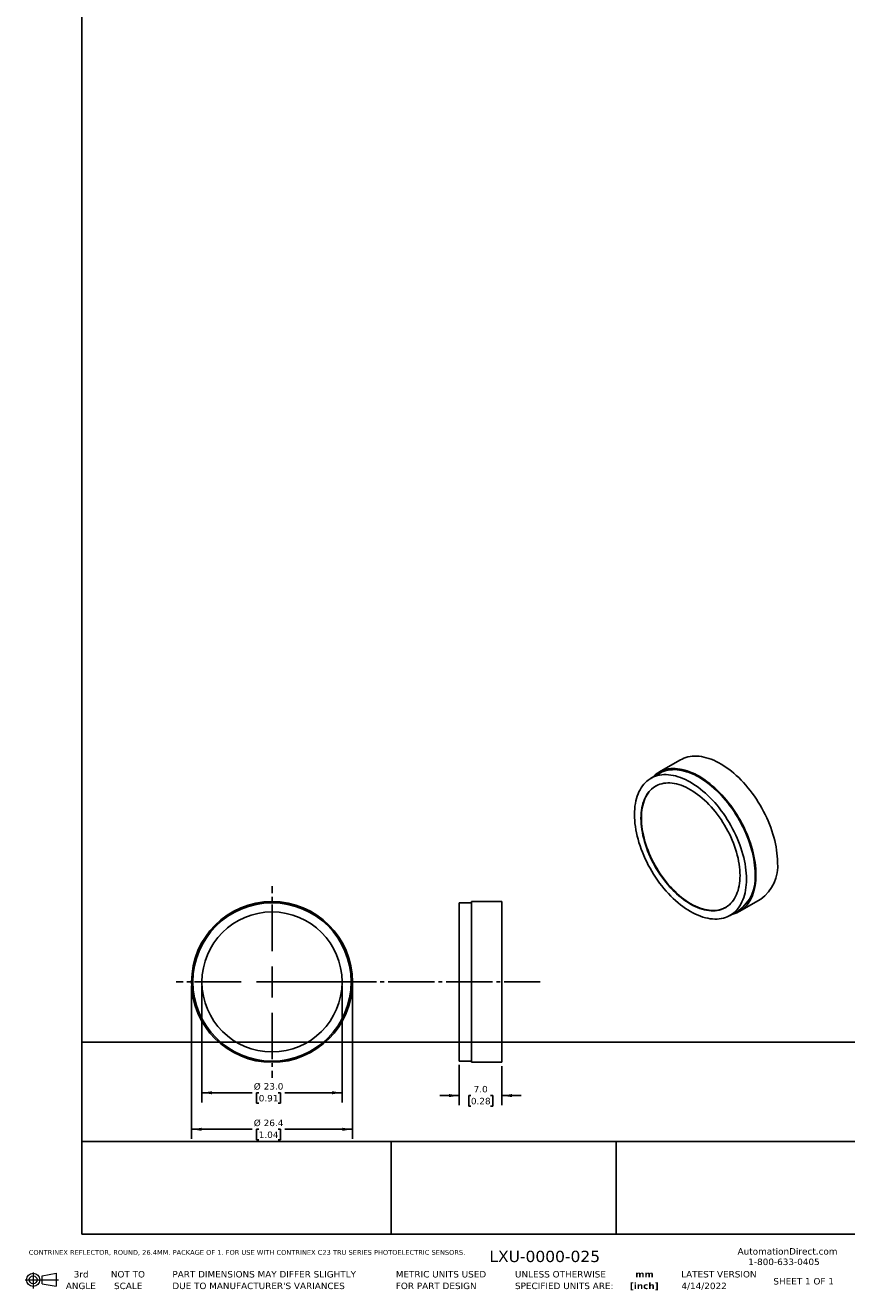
# Model space of a CAD drawing. Header units: millimetres. Extents: x 3 to 546, y 3 to 419.
# Tile 1 of 3: x 3 to 138, y 3 to 211. Entities that reach past the tile are written whole.
import ezdxf

# ---------------------------------------------------------------- set-up
doc = ezdxf.new("R2010")
doc.units = ezdxf.units.MM
doc.header["$LTSCALE"] = 0.5
doc.linetypes.add('SLD-Center', pattern=[19.05, 15.24, -1.27, 1.27, -1.27])
doc.linetypes.add('SLD-Solid', pattern=[0])
doc.layers.add('CENTER', color=40, linetype='SLD-Center')
doc.layers.add('DIMENSIONS', color=140, linetype='SLD-Solid', lineweight=25)
doc.layers.add('TEXT', color=140, linetype='SLD-Solid', lineweight=25)
doc.styles.add('SLDTEXTSTYLE0', font='VERDANA.TTF')
doc.styles.add('SLDTEXTSTYLE1', font='VERDANAB.TTF')
doc.dimstyles.new('SLDDIMSTYLE0', dxfattribs={"dimtxt": 1.079004, "dimasz": 1.651, "dimexe": 0, "dimexo": 0.0625, "dimgap": 0.269751, "dimtad": 0, "dimtih": 1, "dimtoh": 1, "dimrnd": 1e-09, "dimzin": 4, "dimdsep": 46, "dimtxsty": 'SLDTEXTSTYLE0', "dimsah": 1, "dimcen": 0.09, "dimadec": 0, "dimazin": 1, "dimtfac": 1, "dimtofl": 0, "dimtmove": 0, "dimatfit": 3, "dimfxl": 0, "dimfrac": 2, "dimtolj": 1, "dimtzin": 12, "dimarcsym": 0})
doc.dimstyles.new('SLDDIMSTYLE1', dxfattribs={"dimtxt": 1.079004, "dimasz": 1.651, "dimexe": 0, "dimexo": 0.0625, "dimgap": 0.269751, "dimtad": 0, "dimtih": 1, "dimtoh": 1, "dimrnd": 1e-09, "dimzin": 12, "dimdsep": 46, "dimtxsty": 'SLDTEXTSTYLE0', "dimsah": 1, "dimcen": 0.09, "dimadec": 0, "dimazin": 3, "dimtfac": 1, "dimtofl": 0, "dimtmove": 0, "dimatfit": 3, "dimfxl": 0, "dimfrac": 2, "dimtolj": 1, "dimtzin": 12, "dimarcsym": 0})
doc.dimstyles.new('SLDDIMSTYLE2', dxfattribs={"dimtxt": 1.079004, "dimasz": 1.651, "dimexe": 0, "dimexo": 0.0625, "dimgap": 0.269751, "dimtad": 0, "dimtih": 1, "dimtoh": 1, "dimrnd": 1e-09, "dimzin": 4, "dimdsep": 46, "dimtxsty": 'SLDTEXTSTYLE0', "dimsah": 1, "dimcen": 0.09, "dimadec": 0, "dimazin": 1, "dimtfac": 1, "dimtmove": 0, "dimatfit": 0, "dimfxl": 0, "dimfrac": 2, "dimtolj": 1, "dimtzin": 12, "dimarcsym": 0})

# ---------------------------------------------------------------- blocks, each defined once
blk = doc.blocks.new('Block11')
at = {"color": 7, "linetype": 'SLD-Solid', "lineweight": 18}
for p, q in [((1.29, 2.66), (1.29, 0)), ((2.74, 2.08), (5.09, 2.52)), ((2.74, 0.8), (2.74, 2.08)), ((5.09, 2.52), (5.09, 0.37)), ((0, 1.44), (5.44, 1.44)), ((2.74, 0.8), (5.09, 0.37))]:
    blk.add_line(p, q, dxfattribs=at)
for radius in [1.08, 0.643]:
    blk.add_circle((1.29, 1.44), radius, dxfattribs=at)
blk = doc.blocks.new('Block12')
at = {"color": 7, "linetype": 'Continuous'}
blk.add_blockref('Block11', (0, 0), dxfattribs=at)
blk = doc.blocks.new('SW_NOTE_0')
at = {"layer": 'TEXT', "color": 0, "char_height": 1.058, "attachment_point": 2, "style": 'SLDTEXTSTYLE1'}
for s, insert in [('mm', (1.42, 1.34)), ('[inch]', (1.38, -0.57))]:
    blk.add_mtext(s, dxfattribs=dict(at, insert=insert))
blk = doc.blocks.new('SW_NOTE_0_1')
at = {"layer": 'TEXT', "color": 0, "char_height": 1.0583, "attachment_point": 1, "style": 'SLDTEXTSTYLE0'}
for s, insert in [('UNLESS OTHERWISE ', (0, 1.34)), ('SPECIFIED UNITS ARE:', (0, -0.57))]:
    blk.add_mtext(s, dxfattribs=dict(at, insert=insert))
blk = doc.blocks.new('SW_NOTE_0_2')
at = {"layer": 'TEXT', "color": 0, "char_height": 1.0583, "attachment_point": 1, "style": 'SLDTEXTSTYLE0'}
for s, insert in [('PART DIMENSIONS MAY DIFFER SLIGHTLY ', (0, 1.34)), ("DUE TO MANUFACTURER'S VARIANCES", (0, -0.57))]:
    blk.add_mtext(s, dxfattribs=dict(at, insert=insert))
blk = doc.blocks.new('SW_NOTE_0_3')
at = {"layer": 'TEXT', "color": 0, "char_height": 1.058, "attachment_point": 2, "style": 'SLDTEXTSTYLE0'}
for s, insert in [('NOT TO', (2.63, 1.34)), ('SCALE', (2.68, -0.57))]:
    blk.add_mtext(s, dxfattribs=dict(at, insert=insert))
blk = doc.blocks.new('SW_NOTE_0_4')
at = {"layer": 'TEXT', "color": 0, "char_height": 1.058, "attachment_point": 2, "style": 'SLDTEXTSTYLE0'}
for s, insert in [('3rd', (1.16, 1.34)), ('ANGLE', (1.11, -0.57))]:
    blk.add_mtext(s, dxfattribs=dict(at, insert=insert))
blk = doc.blocks.new('SW_NOTE_0_5')
at = {"layer": 'TEXT', "color": 0, "char_height": 1.0583, "attachment_point": 1, "style": 'SLDTEXTSTYLE0'}
for s, insert in [('METRIC UNITS USED ', (0, 1.34)), ('FOR PART DESIGN', (0, -0.57))]:
    blk.add_mtext(s, dxfattribs=dict(at, insert=insert))
blk = doc.blocks.new('_D')
at = {"layer": 'DIMENSIONS'}
for p, q in [((32.42, 53.5), (32.42, 34.35)), ((55.42, 53.5), (55.42, 34.35)), ((32.42, 35.94), (40.68, 35.94)), ((41.74, 35.94), (41.38, 35.94)), ((41.38, 35.94), (41.38, 34.22)), ((44.94, 35.94), (45.31, 35.94)), ((45.31, 35.94), (45.31, 34.22)), ((55.42, 35.94), (46, 35.94)), ((41.38, 34.22), (41.74, 34.22)), ((45.31, 34.22), (44.94, 34.22))]:
    blk.add_line(p, q, dxfattribs=at)
for points in [[(32.42, 35.94), (34.07, 35.68), (34.07, 36.19)], [(55.42, 35.94), (53.77, 36.19), (53.77, 35.68)]]:
    blk.add_solid(points, dxfattribs=at)
at = {"layer": 'DIMENSIONS', "char_height": 1.058, "attachment_point": 1, "style": 'SLDTEXTSTYLE0'}
for s, insert in [('%%c', (40.92, 37.52)), ('23.0', (42.55, 37.52)), ('0.91', (41.74, 35.57))]:
    blk.add_mtext(s, dxfattribs=dict(at, insert=insert))
blk = doc.blocks.new('_D_1')
at = {"layer": 'DIMENSIONS'}
for p, q in [((30.72, 53.5), (30.72, 28.35)), ((57.12, 53.5), (57.12, 28.35)), ((30.72, 29.94), (40.68, 29.94)), ((41.74, 29.94), (41.38, 29.94)), ((41.38, 29.94), (41.38, 28.22)), ((44.94, 29.94), (45.31, 29.94)), ((45.31, 29.94), (45.31, 28.22)), ((57.12, 29.94), (46, 29.94)), ((41.38, 28.22), (41.74, 28.22)), ((45.31, 28.22), (44.94, 28.22))]:
    blk.add_line(p, q, dxfattribs=at)
for points in [[(30.72, 29.94), (32.37, 29.68), (32.37, 30.19)], [(57.12, 29.94), (55.47, 30.19), (55.47, 29.68)]]:
    blk.add_solid(points, dxfattribs=at)
at = {"layer": 'DIMENSIONS', "char_height": 1.058, "attachment_point": 1, "style": 'SLDTEXTSTYLE0'}
for s, insert in [('%%c', (40.92, 31.52)), ('26.4', (42.55, 31.52)), ('1.04', (41.74, 29.57))]:
    blk.add_mtext(s, dxfattribs=dict(at, insert=insert))
blk = doc.blocks.new('SW_CENTERMARKSYMBOL_0')
at = {"layer": 'CENTER', "color": 0}
for p, q in [((0, 5.08), (0, 15.74)), ((0, 0), (0, 2.54)), ((-5.08, 0), (-15.74, 0)), ((0, 0), (-2.54, 0)), ((0, 0), (0, -2.54)), ((0, 0), (2.54, 0)), ((5.08, 0), (15.74, 0)), ((0, -5.08), (0, -15.74))]:
    blk.add_line(p, q, dxfattribs=at)
blk = doc.blocks.new('_D_2')
at = {"layer": 'DIMENSIONS'}
for p, q in [((74.64, 40.5), (74.64, 33.89)), ((81.64, 40.3), (81.64, 33.89)), ((74.64, 35.47), (71.47, 35.47)), ((76.57, 35.47), (76.21, 35.47)), ((76.21, 35.47), (76.21, 33.76)), ((79.78, 35.47), (80.14, 35.47)), ((80.14, 35.47), (80.14, 33.76)), ((81.64, 35.47), (84.82, 35.47)), ((76.21, 33.76), (76.57, 33.76)), ((80.14, 33.76), (79.78, 33.76))]:
    blk.add_line(p, q, dxfattribs=at)
for points in [[(74.64, 35.47), (72.99, 35.73), (72.99, 35.22)], [(81.64, 35.47), (83.3, 35.22), (83.3, 35.73)]]:
    blk.add_solid(points, dxfattribs=at)
at = {"layer": 'DIMENSIONS', "char_height": 1.058, "attachment_point": 1, "style": 'SLDTEXTSTYLE0'}
for s, insert in [('7.0', (77.02, 37.06)), ('0.28', (76.57, 35.1))]:
    blk.add_mtext(s, dxfattribs=dict(at, insert=insert))

msp = doc.modelspace()

# ---------------------------------------------------------------- linework, layer by layer
for p, q in [((110.964, 90.613), (107.429, 88.572)), ((107.529, 88.399), (106.114, 87.583)), ((76.645, 67.138), (74.645, 67.138)), ((74.645, 67.138), (74.645, 54.138)), ((81.645, 67.338), (76.645, 67.338)), ((76.645, 67.338), (76.645, 54.138)), ((81.645, 54.138), (81.645, 67.338)), ((120.628, 65.709), (124.163, 67.75)), ((119.113, 65.065), (120.528, 65.882)), ((74.645, 54.138), (74.645, 41.138)), ((76.645, 54.138), (76.645, 40.938)), ((81.645, 40.938), (81.645, 54.138)), ((74.645, 41.138), (76.645, 41.138)), ((76.645, 40.938), (81.645, 40.938))]:
    msp.add_line(p, q)
at = {"flags": 128}
for points in [[(126.897, 73.793), (126.888, 74.279), (126.86, 74.774), (126.814, 75.278), (126.75, 75.79), (126.667, 76.308), (126.566, 76.832), (126.447, 77.361), (126.311, 77.893), (126.157, 78.428), (125.986, 78.965), (125.798, 79.502), (125.594, 80.038), (125.375, 80.573), (125.139, 81.105), (124.889, 81.633), (124.624, 82.156), (124.345, 82.673), (124.052, 83.183), (123.747, 83.686), (123.429, 84.179), (123.1, 84.663), (122.76, 85.135), (122.409, 85.596), (122.049, 86.044), (121.68, 86.478), (121.303, 86.898), (120.918, 87.303), (120.527, 87.691), (120.13, 88.063), (119.727, 88.417), (119.321, 88.753), (118.911, 89.069), (118.498, 89.366), (118.083, 89.643), (117.668, 89.899), (117.252, 90.134), (116.836, 90.347), (116.423, 90.538), (116.011, 90.706), (115.603, 90.851), (115.198, 90.973), (114.798, 91.072), (114.404, 91.147), (114.016, 91.199), (113.635, 91.226), (113.261, 91.23), (112.897, 91.21), (112.541, 91.166), (112.196, 91.098), (111.861, 91.006), (111.537, 90.891), (111.226, 90.753), (110.964, 90.613)], [(121.806, 71.017), (121.797, 70.546), (121.769, 70.087), (121.723, 69.64), (121.658, 69.207), (121.576, 68.788), (121.475, 68.385), (121.356, 67.997), (121.22, 67.626), (121.066, 67.272), (120.896, 66.937), (120.709, 66.621), (120.505, 66.324), (120.286, 66.047), (120.051, 65.791), (119.801, 65.557), (119.536, 65.344), (119.258, 65.153), (118.966, 64.984), (118.662, 64.839), (118.345, 64.716), (118.017, 64.617), (117.678, 64.542), (117.329, 64.49), (116.97, 64.462), (116.602, 64.458), (116.227, 64.478), (115.844, 64.521), (115.454, 64.589), (115.059, 64.68), (114.659, 64.794), (114.255, 64.932), (113.848, 65.093), (113.438, 65.276), (113.026, 65.482), (112.614, 65.709), (112.201, 65.958), (111.79, 66.227), (111.38, 66.517), (110.972, 66.827), (110.568, 67.156), (110.168, 67.503), (109.773, 67.868), (109.384, 68.25), (109.001, 68.649), (108.625, 69.063), (108.258, 69.491), (107.899, 69.933), (107.55, 70.388), (107.211, 70.855), (106.882, 71.333), (106.566, 71.822), (106.261, 72.319), (105.97, 72.824), (105.691, 73.336), (105.427, 73.855), (105.177, 74.378), (104.942, 74.905), (104.723, 75.435), (104.519, 75.967), (104.332, 76.499), (104.161, 77.032), (104.008, 77.562), (103.871, 78.091), (103.753, 78.615), (103.652, 79.136), (103.569, 79.65), (103.505, 80.158), (103.458, 80.658), (103.431, 81.149), (103.421, 81.631), (103.431, 82.102), (103.458, 82.561), (103.505, 83.008), (103.569, 83.441), (103.652, 83.86), (103.753, 84.263), (103.871, 84.651), (104.008, 85.022), (104.161, 85.376), (104.332, 85.711), (104.519, 86.027), (104.723, 86.324), (104.942, 86.601), (105.177, 86.857), (105.427, 87.091), (105.691, 87.304), (105.97, 87.495), (106.261, 87.664), (106.566, 87.809), (106.882, 87.932), (107.211, 88.031), (107.55, 88.106), (107.899, 88.158), (108.258, 88.186), (108.625, 88.19), (109.001, 88.17), (109.384, 88.127), (109.773, 88.059), (110.168, 87.968), (110.568, 87.854), (110.972, 87.716), (111.38, 87.555), (111.79, 87.372), (112.201, 87.166), (112.614, 86.939), (113.026, 86.69), (113.438, 86.421), (113.848, 86.131), (114.255, 85.821), (114.659, 85.492), (115.059, 85.145), (115.454, 84.78), (115.844, 84.398), (116.227, 83.999), (116.602, 83.585), (116.97, 83.157), (117.329, 82.715), (117.678, 82.26), (118.017, 81.793), (118.345, 81.315), (118.662, 80.826), (118.966, 80.329), (119.258, 79.824), (119.536, 79.312), (119.801, 78.793), (120.051, 78.27), (120.286, 77.743), (120.505, 77.213), (120.709, 76.681), (120.896, 76.149), (121.066, 75.616), (121.22, 75.086), (121.356, 74.557), (121.475, 74.033), (121.576, 73.512), (121.658, 72.998), (121.723, 72.49), (121.769, 71.99), (121.797, 71.499), (121.806, 71.017)], [(106.384, 87.738), (106.576, 87.932), (106.834, 88.16), (107.106, 88.367), (107.391, 88.551), (107.69, 88.712), (108.002, 88.85), (108.325, 88.965), (108.66, 89.057), (109.006, 89.125), (109.361, 89.169), (109.726, 89.189), (110.099, 89.185), (110.48, 89.158), (110.868, 89.106), (111.263, 89.031), (111.663, 88.932), (112.067, 88.81), (112.476, 88.665), (112.887, 88.497), (113.301, 88.306), (113.716, 88.093), (114.132, 87.858), (114.548, 87.602), (114.962, 87.325), (115.375, 87.028), (115.785, 86.712), (116.192, 86.376), (116.594, 86.022), (116.991, 85.65), (117.383, 85.262), (117.767, 84.857), (118.145, 84.437), (118.514, 84.003), (118.874, 83.555), (119.224, 83.094), (119.565, 82.621), (119.894, 82.138), (120.212, 81.645), (120.517, 81.142), (120.809, 80.632), (121.088, 80.115), (121.353, 79.592), (121.604, 79.064), (121.839, 78.532), (122.059, 77.997), (122.263, 77.461), (122.45, 76.924), (122.621, 76.387), (122.775, 75.852), (122.911, 75.32), (123.03, 74.791), (123.131, 74.267), (123.214, 73.749), (123.279, 73.237), (123.325, 72.733), (123.353, 72.238), (123.362, 71.752)], [(107.529, 88.399), (107.676, 88.48), (107.98, 88.626), (108.297, 88.748), (108.625, 88.847), (108.964, 88.923), (109.313, 88.975), (109.672, 89.003), (110.04, 89.007), (110.415, 88.987), (110.798, 88.943), (111.187, 88.876), (111.583, 88.785), (111.983, 88.67), (112.387, 88.532), (112.794, 88.372), (113.204, 88.188), (113.616, 87.983), (114.028, 87.755), (114.44, 87.507), (114.852, 87.237), (115.262, 86.947), (115.669, 86.637), (116.074, 86.308), (116.474, 85.961), (116.869, 85.596), (117.258, 85.214), (117.641, 84.816), (118.016, 84.402), (118.384, 83.973), (118.743, 83.531), (119.092, 83.076), (119.431, 82.609), (119.759, 82.131), (120.076, 81.643), (120.381, 81.146), (120.672, 80.64), (120.951, 80.128), (121.215, 79.61), (121.465, 79.087), (121.7, 78.559), (121.919, 78.029), (122.123, 77.498), (122.31, 76.965), (122.481, 76.433), (122.634, 75.902), (122.771, 75.374), (122.889, 74.849), (122.99, 74.329), (123.073, 73.814), (123.137, 73.307), (123.183, 72.807), (123.211, 72.315), (123.22, 71.834)], [(120.746, 71.63), (120.736, 71.188), (120.709, 70.758), (120.663, 70.341), (120.599, 69.937), (120.516, 69.548), (120.416, 69.174), (120.298, 68.817), (120.163, 68.476), (120.011, 68.153), (119.842, 67.849), (119.656, 67.563), (119.455, 67.298), (119.238, 67.053), (119.006, 66.829), (118.759, 66.627), (118.499, 66.447), (118.225, 66.288), (117.939, 66.153), (117.641, 66.041), (117.331, 65.952), (117.01, 65.886), (116.68, 65.845), (116.34, 65.827), (115.992, 65.832), (115.636, 65.862), (115.273, 65.915), (114.905, 65.992), (114.531, 66.092), (114.153, 66.215), (113.771, 66.361), (113.387, 66.53), (113.001, 66.721), (112.614, 66.934), (112.227, 67.168), (111.841, 67.423), (111.457, 67.697), (111.075, 67.992), (110.697, 68.305), (110.323, 68.637), (109.954, 68.986), (109.592, 69.351), (109.236, 69.732), (108.888, 70.129), (108.548, 70.539), (108.217, 70.962), (107.897, 71.398), (107.587, 71.845), (107.289, 72.301), (107.002, 72.767), (106.729, 73.241), (106.468, 73.722), (106.222, 74.209), (105.99, 74.701), (105.773, 75.196), (105.572, 75.694), (105.386, 76.194), (105.217, 76.693), (105.065, 77.192), (104.929, 77.689), (104.812, 78.183), (104.711, 78.672), (104.629, 79.156), (104.565, 79.634), (104.519, 80.104), (104.491, 80.566), (104.482, 81.018), (104.491, 81.46), (104.519, 81.89), (104.565, 82.307), (104.629, 82.711), (104.711, 83.1), (104.812, 83.474), (104.929, 83.831), (105.065, 84.172), (105.217, 84.495), (105.386, 84.799), (105.572, 85.085), (105.773, 85.35), (105.99, 85.595), (106.222, 85.819), (106.468, 86.021), (106.729, 86.201), (107.002, 86.359), (107.289, 86.495), (107.587, 86.607), (107.897, 86.696), (108.217, 86.761), (108.548, 86.803), (108.888, 86.821), (109.236, 86.816), (109.592, 86.786), (109.954, 86.733), (110.323, 86.656), (110.697, 86.556), (111.075, 86.433), (111.457, 86.287), (111.841, 86.118), (112.227, 85.927), (112.614, 85.714), (113.001, 85.48), (113.387, 85.225), (113.771, 84.951), (114.153, 84.656), (114.531, 84.343), (114.905, 84.011), (115.273, 83.662), (115.636, 83.297), (115.992, 82.916), (116.34, 82.519), (116.68, 82.109), (117.01, 81.686), (117.331, 81.25), (117.641, 80.803), (117.939, 80.346), (118.225, 79.881), (118.499, 79.407), (118.759, 78.926), (119.006, 78.439), (119.238, 77.947), (119.455, 77.452), (119.656, 76.954), (119.842, 76.454), (120.011, 75.955), (120.163, 75.456), (120.298, 74.959), (120.416, 74.465), (120.516, 73.976), (120.599, 73.492), (120.663, 73.014), (120.709, 72.543), (120.736, 72.082), (120.746, 71.63)], [(106.9, 86.304), (106.799, 86.242), (106.539, 86.062), (106.293, 85.859), (106.061, 85.636), (105.844, 85.391), (105.642, 85.125), (105.457, 84.84), (105.288, 84.536), (105.135, 84.213), (105, 83.872), (104.882, 83.515), (104.782, 83.141), (104.7, 82.751), (104.636, 82.348), (104.59, 81.93), (104.562, 81.501), (104.553, 81.059), (104.562, 80.607), (104.59, 80.145), (104.636, 79.675), (104.7, 79.197), (104.782, 78.713), (104.882, 78.223), (105, 77.73), (105.135, 77.233), (105.288, 76.734), (105.457, 76.234), (105.642, 75.735), (105.844, 75.237), (106.061, 74.742), (106.293, 74.25), (106.539, 73.763), (106.799, 73.282), (107.073, 72.808), (107.359, 72.342), (107.658, 71.885), (107.968, 71.439), (108.288, 71.003), (108.619, 70.58), (108.958, 70.17), (109.307, 69.773), (109.662, 69.392), (110.025, 69.026), (110.394, 68.678), (110.767, 68.346), (111.146, 68.033), (111.527, 67.738), (111.912, 67.463), (112.298, 67.209), (112.685, 66.975), (113.071, 66.762), (113.458, 66.571), (113.842, 66.402), (114.223, 66.256), (114.602, 66.133), (114.976, 66.032), (115.344, 65.956), (115.707, 65.903), (116.063, 65.873), (116.411, 65.867), (116.75, 65.885), (117.081, 65.927), (117.401, 65.993), (117.711, 66.082), (118.01, 66.194), (118.296, 66.329), (118.399, 66.385)], [(123.362, 71.752), (123.353, 71.277), (123.325, 70.814), (123.279, 70.364), (123.214, 69.926), (123.131, 69.504), (123.03, 69.096), (122.911, 68.704), (122.775, 68.329), (122.621, 67.972), (122.45, 67.633), (122.263, 67.312), (122.059, 67.011), (121.839, 66.731), (121.604, 66.471), (121.353, 66.232), (121.088, 66.015), (120.809, 65.819), (120.517, 65.647), (120.212, 65.497), (119.894, 65.37), (119.565, 65.267), (119.383, 65.221)]]:
    msp.add_lwpolyline(points, dxfattribs=at)
for radius in [13.2, 13, 11.5]:
    msp.add_circle((43.916, 54.138), radius)
for centre, radius, start, end in [((120.303, 73.136), 6.627, 305.62223, 5.68995), ((116.735, 71.183), 6.518, 305.58311, 5.72907)]:
    msp.add_arc(centre, radius, start, end)
at = {"layer": 'CENTER'}
msp.add_line((43.916, 54.138), (87.945, 54.138), dxfattribs=at)
at = {"layer": 'TEXT'}
for p, q in [((12.7, 419.1), (12.7, 12.7)), ((546.1, 44.252), (12.7, 44.252)), ((546.1, 27.94), (12.7, 27.94)), ((63.5, 27.94), (63.5, 12.7)), ((100.423, 27.94), (100.423, 12.7)), ((12.7, 12.7), (546.1, 12.7))]:
    msp.add_line(p, q, dxfattribs=at)

# ---------------------------------------------------------------- block references
at = {"layer": 'CENTER'}
msp.add_blockref('SW_CENTERMARKSYMBOL_0', (43.916, 54.138), dxfattribs=at)
at = {"layer": 'TEXT'}
for name, p in [('Block12', (3.419, 3.777)), ('SW_NOTE_0_4', (11.424, 5.318)), ('SW_NOTE_0_3', (17.629, 5.318)), ('SW_NOTE_0_2', (27.56, 5.318)), ('SW_NOTE_0_5', (64.239, 5.318)), ('SW_NOTE_0_1', (83.804, 5.318)), ('SW_NOTE_0', (103.643, 5.316))]:
    msp.add_blockref(name, p, dxfattribs=at)

# ---------------------------------------------------------------- texts
at = {"layer": 'TEXT', "style": 'SLDTEXTSTYLE0'}
for s, insert, char_height, attachment_point in [('AutomationDirect.com', (120.347, 10.418), 1.05833, 1), ('CONTRINEX REFLECTOR, ROUND, 26.4MM. PACKAGE OF 1. FOR USE WITH CONTRINEX C23 TRU SERIES PHOTOELECTRIC SENSORS.', (3.983, 10.116), 0.79375, 1), ('LXU-0000-025', (79.604, 9.988), 1.85208, 1), ('1-800-633-0405', (122.096, 8.698), 1.05833, 1), ('LATEST VERSION', (117.276, 6.662), 1.05833, 2), ('4/14/2022', (114.851, 4.744), 1.0583, 2), ('SHEET 1 OF 1', (126.221, 5.506), 1.05833, 1)]:
    msp.add_mtext(s, dxfattribs=dict(at, insert=insert, char_height=char_height, attachment_point=attachment_point))

# ---------------------------------------------------------------- dimensions: what is measured, and where the dimension line sits
at = {"layer": 'DIMENSIONS'}
for base, p1, p2, dimstyle, picture, middle in [((57.116, 29.938), (30.716, 54.138), (57.116, 54.138), 'SLDDIMSTYLE1', '_D_1', (43.341, 29.938)), ((55.416, 35.938), (32.416, 54.138), (55.416, 54.138), 'SLDDIMSTYLE0', '_D', (43.341, 35.938))]:
    dim = msp.add_linear_dim(base=base, p1=p1, p2=p2, text='%%c<>', dimstyle=dimstyle, dxfattribs=at)
    dim.commit()
    dim.dimension.update_dxf_attribs({"geometry": picture, "text_midpoint": middle, "dimtype": 160})
dim = msp.add_linear_dim(base=(81.645, 35.473), p1=(74.645, 41.138), p2=(81.645, 40.938), dimstyle='SLDDIMSTYLE2', dxfattribs=at)
dim.commit()
dim.dimension.update_dxf_attribs({"geometry": '_D_2', "text_midpoint": (78.174, 35.473), "dimtype": 160})

doc.saveas('drawing.dxf')
